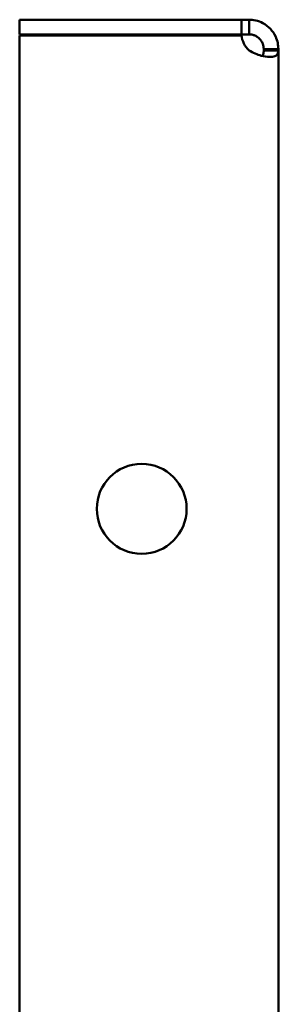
# Model space of a CAD drawing. Header units: millimetres. Extents: x 661 to 1019, y 403 to 785.
# Tile 4 of 5: x 832 to 859, y 684 to 785. Entities that reach past the tile are written whole.
import ezdxf

# ---------------------------------------------------------------- set-up
doc = ezdxf.new("R2010")
doc.units = ezdxf.units.MM
doc.header["$LTSCALE"] = 4
doc.layers.add('Widoczne (ISO)', color=7, linetype='Continuous', lineweight=50)

msp = doc.modelspace()

# ---------------------------------------------------------------- linework, layer by layer
at = {"layer": 'Widoczne (ISO)'}
for p, q in [((855.21, 785), (832.5, 785)), ((832.5, 783.5), (832.5, 785)), ((855.21, 785), (856, 785)), ((855.21, 783.5), (855.21, 785)), ((856, 785), (856, 784.12)), ((856, 784.12), (856, 783.5)), ((855.21, 783.5), (832.5, 783.5)), ((855.21, 783.4), (832.5, 783.4)), ((832.5, 404.6), (832.5, 783.4)), ((856, 783.5), (855.21, 783.5)), ((857.5, 781.86), (857.5, 782)), ((857.5, 782), (858.12, 782)), ((858.12, 781.86), (857.5, 781.86)), ((858.12, 782), (859, 782)), ((859, 781.86), (858.12, 781.86)), ((859, 782), (859, 781.86)), ((859, 781.86), (859, 406.14))]:
    msp.add_line(p, q, dxfattribs=at)
msp.add_circle((845, 735), 4.6, dxfattribs=at)
msp.add_arc((857.7, 783.7), 2.5, 186.8104, 227.2669, dxfattribs=at)
for points, knots in [([(856, 785), (856.17, 785), (856.41, 784.99), (856.94, 784.86), (857.17, 784.77), (857.68, 784.5), (857.95, 784.3), (858.41, 783.82), (858.59, 783.55), (858.82, 783.05), (858.89, 782.83), (858.98, 782.41), (859, 782.2), (859, 782)], [-0.519596, -0.519596, -0.519596, -0.519596, -0.422419, -0.422419, -0.3440019, -0.3440019, -0.2435758, -0.2435758, -0.1431007, -0.1431007, -0.0728206, -0.0728206, 0, 0, 0, 0]), ([(857.5, 782), (857.5, 782.04), (857.5, 782.08), (857.49, 782.17), (857.49, 782.22), (857.46, 782.33), (857.44, 782.42), (857.38, 782.58), (857.36, 782.64), (857.27, 782.8), (857.2, 782.91), (857.04, 783.09), (856.94, 783.17), (856.74, 783.31), (856.63, 783.37), (856.47, 783.42), (856.43, 783.44), (856.32, 783.47), (856.25, 783.48), (856.16, 783.49), (856.13, 783.5), (856.06, 783.5), (856.03, 783.5), (856, 783.5)], [0, 0, 0, 0, 0.0200647, 0.0200647, 0.0392144, 0.0392144, 0.0683087, 0.0683087, 0.0842739, 0.0842739, 0.1127938, 0.1127938, 0.1408772, 0.1408772, 0.1711622, 0.1711622, 0.183544, 0.183544, 0.2033308, 0.2033308, 0.2141941, 0.2141941, 0.2254495, 0.2254495, 0.2254495, 0.2254495]), ([(859, 781.86), (859, 781.75), (858.99, 781.61), (858.86, 781.4), (858.77, 781.33), (858.5, 781.22), (858.3, 781.19), (857.82, 781.2), (857.55, 781.24), (857.05, 781.37), (856.83, 781.44), (856.41, 781.62), (856.2, 781.73), (856, 781.86)], [0, 0, 0, 0, 0.0618346, 0.0618346, 0.1117322, 0.1117322, 0.1756342, 0.1756342, 0.2395675, 0.2395675, 0.2842873, 0.2842873, 0.3306237, 0.3306237, 0.3306237, 0.3306237]), ([(857.34, 781.29), (857.37, 781.32), (857.39, 781.35), (857.42, 781.41), (857.44, 781.44), (857.47, 781.52), (857.48, 781.58), (857.49, 781.67), (857.5, 781.71), (857.5, 781.78), (857.5, 781.82), (857.5, 781.86)], [-0.09076928, -0.09076928, -0.09076928, -0.09076928, -0.07202298, -0.07202298, -0.05559608, -0.05559608, -0.02934488, -0.02934488, -0.01493261, -0.01493261, 0, 0, 0, 0])]:
    msp.add_open_spline(points, degree=3, knots=knots, dxfattribs=at)

doc.saveas('drawing.dxf')
